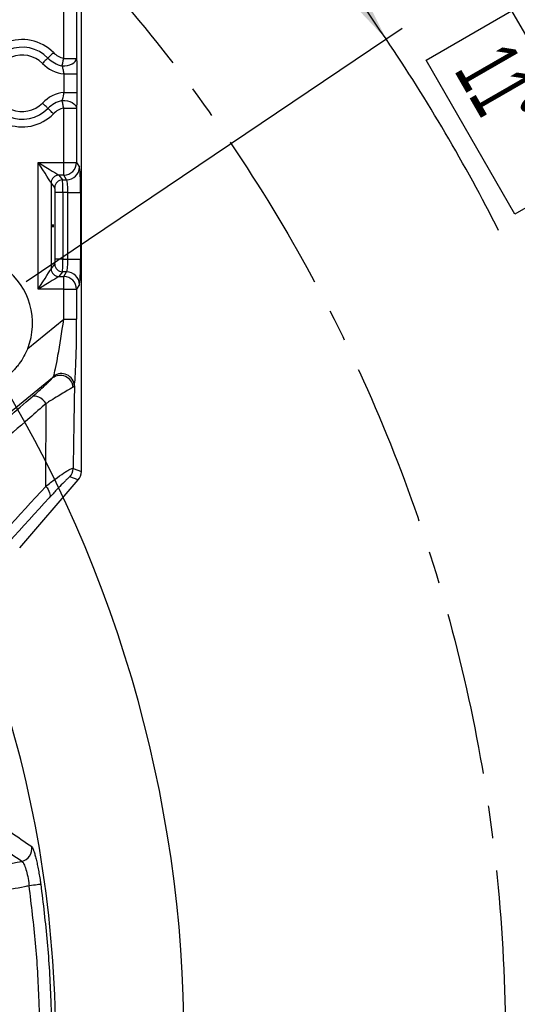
# Model space of a CAD drawing. Extents: x 0 to 8410, y 0 to 5940.
# Tile 28 of 110: x 3260 to 3647, y 4085 to 4851. Entities that reach past the tile are written whole.
import ezdxf

# ---------------------------------------------------------------- set-up
doc = ezdxf.new("R2010")
doc.units = 0
doc.header["$LTSCALE"] = 10
doc.linetypes.add('CENTERX2', pattern=[20.32, 12.7, -2.54, 2.54, -2.54])
doc.layers.get('0').update_dxf_attribs({"linetype": 'CONTINUOUS'})
doc.styles.add('SLDTEXTSTYLE0', font='TXT', dxfattribs={"width": 0.605})
doc.dimstyles.new('SLDDIMSTYLE0', dxfattribs={"dimtxt": 50, "dimasz": 50, "dimexe": 0, "dimexo": 0.0625, "dimgap": 12.5, "dimtad": 0, "dimtih": 1, "dimtoh": 1, "dimdec": 1, "dimlfac": 0.5, "dimrnd": 1e-09, "dimzin": 12, "dimtxsty": 'SLDTEXTSTYLE0', "dimblk1": 'NONE', "dimsah": 1, "dimcen": 0, "dimazin": 3, "dimtfac": 1, "dimtmove": 0, "dimatfit": 3, "dimtolj": 1, "dimtzin": 12})
doc.dimstyles.new('SLDDIMSTYLE1', dxfattribs={"dimtxt": 50, "dimasz": 50, "dimexe": 0, "dimexo": 0.0625, "dimgap": -12.5, "dimtad": 1, "dimdec": 4, "dimlfac": 5, "dimzin": 12, "dimtxsty": 'SLDTEXTSTYLE0', "dimsah": 1, "dimcen": 0.09, "dimazin": 3, "dimtfac": 1, "dimtofl": 0, "dimtmove": 0, "dimatfit": 3, "dimtolj": 1})
doc.dimstyles.new('SLDDIMSTYLE2', dxfattribs={"dimtxt": 50, "dimasz": 50, "dimexe": 0, "dimexo": 0.0625, "dimgap": 12.5, "dimtad": 1, "dimdec": 1, "dimlfac": 0.5, "dimrnd": 1e-09, "dimzin": 12, "dimtxsty": 'SLDTEXTSTYLE0', "dimsah": 1, "dimcen": 0.09, "dimazin": 3, "dimtfac": 1, "dimtofl": 0, "dimtmove": 0, "dimatfit": 3, "dimtolj": 1, "dimtzin": 12})

# ---------------------------------------------------------------- blocks, each defined once
blk = doc.blocks.new('_D')
at = {"color": 7, "linetype": 'CONTINUOUS'}
for p, q in [((1762.91, 5138.79), (3012.06, 2973.23)), ((3012.06, 2973.23), (3116.53, 2792.13)), ((3116.53, 2792.13), (3367.21, 2792.13))]:
    blk.add_line(p, q, dxfattribs=at)
blk.add_solid([(3012.06, 2973.23), (3030.55, 2926.18), (3043.54, 2933.67)], dxfattribs=at)
at = {"color": 7, "linetype": 'CONTINUOUS', "char_height": 50, "attachment_point": 1, "style": 'SLDTEXTSTYLE0'}
for s, insert in [('%%c', (3141.53, 2856.58)), ('1250', (3214.43, 2856.72))]:
    blk.add_mtext(s, dxfattribs=dict(at, insert=insert))
blk = doc.blocks.new('_NONE')
blk = doc.blocks.new('_D_1')
at = {"color": 7, "linetype": 'CONTINUOUS'}
for p, q in [((3248.9, 3345.91), (3701.1, 2973.15)), ((2387.49, 3030.16), (2387.49, 2353.62)), ((2979.56, 2571.41), (3156.43, 2654.83)), ((3156.43, 2654.83), (3189.17, 2585.43)), ((3189.17, 2585.43), (3012.29, 2502.01)), ((3012.29, 2502.01), (2979.56, 2571.41))]:
    blk.add_line(p, q, dxfattribs=at)
blk.add_arc((2387.49, 4056.01), 1687.4, 270, 320.5, dxfattribs=at)
for points in [[(3689.52, 2982.7), (3651.43, 2949.45), (3662.87, 2939.73)], [(2387.49, 2368.62), (2437.59, 2361.86), (2437.37, 2376.85)]]:
    blk.add_solid(points, dxfattribs=at)
at = {"color": 7, "linetype": 'CONTINUOUS', "insert": (3000.35, 2567.64), "char_height": 50, "attachment_point": 1, "rotation": 25.25, "style": 'SLDTEXTSTYLE0'}
blk.add_mtext('50,5°', dxfattribs=at)
blk = doc.blocks.new('_D_2')
at = {"color": 7, "linetype": 'CONTINUOUS'}
for p, q in [((2387.49, 5081.86), (2387.49, 5615.48)), ((2920.53, 5523.54), (2949.9, 5594.44)), ((2949.9, 5594.44), (3077.64, 5541.53)), ((3077.64, 5541.53), (3048.27, 5470.63)), ((3048.27, 5470.63), (2920.53, 5523.54)), ((3135.61, 4804.13), (3490.19, 5158.72))]:
    blk.add_line(p, q, dxfattribs=at)
blk.add_arc((2387.49, 4056.01), 1544.46, 45, 90, dxfattribs=at)
for points in [[(2387.49, 5600.48), (2437.36, 5592.17), (2437.6, 5607.17)], [(3479.59, 5148.11), (3448.88, 5188.28), (3438.45, 5177.5)]]:
    blk.add_solid(points, dxfattribs=at)
at = {"color": 7, "linetype": 'CONTINUOUS', "insert": (2961.07, 5576.51), "char_height": 50, "attachment_point": 1, "rotation": 337.5, "style": 'SLDTEXTSTYLE0'}
blk.add_mtext('45°', dxfattribs=at)
blk = doc.blocks.new('_D_3')
at = {"color": 7, "linetype": 'CONTINUOUS'}
for p, q in [((3015.51, 5322.12), (3052.93, 5389.12)), ((3052.93, 5389.12), (3173.64, 5321.69)), ((3136.22, 5254.7), (3015.51, 5322.12)), ((3173.64, 5321.69), (3136.22, 5254.7)), ((2979.11, 4933.13), (3176.66, 5226.01)), ((3135.61, 4804.13), (3385.41, 5053.93))]:
    blk.add_line(p, q, dxfattribs=at)
for start, end in [(56, 63.84942), (45, 56)]:
    blk.add_arc((2387.49, 4056.01), 1396.27, start, end, dxfattribs=at)
for points in [[(3168.27, 5213.57), (3204.91, 5178.73), (3213.52, 5191.02)], [(3374.8, 5043.32), (3344.02, 5083.44), (3333.61, 5072.64)]]:
    blk.add_solid(points, dxfattribs=at)
at = {"color": 7, "linetype": 'CONTINUOUS', "insert": (3061.94, 5370.01), "char_height": 50, "attachment_point": 1, "rotation": 330.81375, "style": 'SLDTEXTSTYLE0'}
blk.add_mtext('11°', dxfattribs=at)
blk = doc.blocks.new('_D_4')
at = {"color": 7, "linetype": 'CONTINUOUS'}
for p, q in [((3135.61, 4804.13), (3385.04, 5053.56)), ((3575.86, 4820.04), (3642.36, 4858.33)), ((3642.36, 4858.33), (3711.36, 4738.51)), ((3264.61, 4647.64), (3557.05, 4844.89)), ((3644.86, 4700.22), (3575.86, 4820.04)), ((3711.36, 4738.51), (3644.86, 4700.22))]:
    blk.add_line(p, q, dxfattribs=at)
for start, end in [(34, 45), (26.89599, 34)]:
    blk.add_arc((2387.49, 4056.01), 1395.75, start, end, dxfattribs=at)
for points in [[(3374.43, 5042.96), (3403.75, 5001.77), (3414.54, 5012.18)], [(3544.62, 4836.51), (3522.06, 4881.75), (3509.78, 4873.15)]]:
    blk.add_solid(points, dxfattribs=at)
at = {"color": 7, "linetype": 'CONTINUOUS', "insert": (3640.3, 4837.3), "char_height": 50, "attachment_point": 1, "rotation": 299.93278, "style": 'SLDTEXTSTYLE0'}
blk.add_mtext('11°', dxfattribs=at)
blk = doc.blocks.new('SW_SYMBOL_MOD_BOX')
at = {"color": 0, "linetype": 'CONTINUOUS'}
for p, q in [((2000, 2000), (2000, 8000)), ((2000, 8000), (8000, 8000)), ((8000, 8000), (8000, 2000)), ((2000, 2000), (8000, 2000))]:
    blk.add_line(p, q, dxfattribs=at)
blk = doc.blocks.new('_D_8')
at = {"color": 7, "linetype": 'CONTINUOUS'}
for p, q in [((3241.95, 4976.01), (3946.89, 4976.01)), ((3931.89, 4976.01), (3931.89, 3136.01)), ((3241.95, 3136.01), (3946.89, 3136.01))]:
    blk.add_line(p, q, dxfattribs=at)
for points in [[(3931.89, 4976.01), (3924.39, 4926.01), (3939.39, 4926.01)], [(3931.89, 3136.01), (3939.39, 3186.01), (3924.39, 3186.01)]]:
    blk.add_solid(points, dxfattribs=at)
at = {"color": 7, "linetype": 'CONTINUOUS', "xscale": 0.006445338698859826, "yscale": 0.006445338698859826, "zscale": 0.006445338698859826, "rotation": 90.0000000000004}
blk.add_blockref('SW_SYMBOL_MOD_BOX', (3924.66, 3964.19), dxfattribs=at)
at = {"color": 7, "linetype": 'CONTINUOUS', "insert": (3867.29, 4033.25), "char_height": 50, "attachment_point": 1, "rotation": 90, "style": 'SLDTEXTSTYLE0'}
blk.add_mtext('920', dxfattribs=at)
blk = doc.blocks.new('SW_CENTERMARKSYMBOL_0')
at = {"color": 0, "linetype": 'CONTINUOUS'}
blk.add_arc((829.04, -559.19), 1000, 326.80214, 33.19786, dxfattribs=at)

msp = doc.modelspace()

# ---------------------------------------------------------------- linework, layer by layer
at = {"color": 7, "linetype": 'CONTINUOUS'}
for p, q in [((3307.486151, 4499.724598), (3307.486151, 4890.473487)), ((3259.512935, 4440.422239), (3305.060063, 4493.200125))]:
    msp.add_line(p, q, dxfattribs=at)
at = {"color": 8, "linetype": 'CONTINUOUS'}
for p, q in [((3293.803845, 4821.374418), (3293.803845, 4889.01061)), ((3303.790186, 4889.01061), (3303.790186, 4821.374418)), ((3293.803845, 4821.374418), (3303.790186, 4821.374418)), ((3294.013475, 4809.19248), (3303.999816, 4809.19248)), ((3294.013475, 4794.830205), (3294.013475, 4809.19248)), ((3303.999816, 4809.19248), (3303.999816, 4794.830205)), ((3294.013475, 4794.830205), (3303.999816, 4794.830205)), ((3293.803845, 4740.423979), (3293.803845, 4782.648207)), ((3293.803845, 4782.648207), (3303.790186, 4782.648207)), ((3303.790186, 4782.648207), (3303.790186, 4740.423979)), ((3273.965393, 4740.423979), (3293.803845, 4740.423979)), ((3273.965393, 4641.598703), (3273.965393, 4740.423979)), ((3293.803845, 4740.423979), (3303.790186, 4740.423979)), ((3293.803845, 4730.462016), (3293.803845, 4740.423979)), ((3303.790186, 4740.423979), (3305.977796, 4736.771883)), ((3293.803845, 4730.462016), (3289.904509, 4730.462016)), ((3289.926384, 4730.437638), (3292.825912, 4726.80998)), ((3295.991514, 4726.80998), (3293.803845, 4730.462016)), ((3283.941005, 4724.460484), (3283.941005, 4657.562138)), ((3286.840532, 4720.832767), (3283.941005, 4724.460484)), ((3292.825912, 4726.80998), (3295.991514, 4726.80998)), ((3287.095819, 4665.174605), (3287.095819, 4716.848017)), ((3293.081198, 4716.848017), (3287.095819, 4716.848017)), ((3296.948348, 4716.848017), (3293.081198, 4716.848017)), ((3293.081198, 4716.848017), (3293.081198, 4665.174605)), ((3296.948348, 4716.848017), (3306.934629, 4716.848017)), ((3296.948348, 4665.174605), (3296.948348, 4716.848017)), ((3306.934629, 4716.848017), (3306.934629, 4665.174605)), ((3283.941005, 4657.562138), (3286.840532, 4661.189856)), ((3293.081198, 4665.174605), (3287.095819, 4665.174605)), ((3293.081198, 4665.174605), (3296.948348, 4665.174605)), ((3296.948348, 4665.174605), (3306.934629, 4665.174605)), ((3292.825912, 4655.212702), (3289.926384, 4651.584984)), ((3295.991514, 4655.212702), (3292.825912, 4655.212702)), ((3293.803845, 4651.560666), (3295.991514, 4655.212702)), ((3289.904509, 4651.560666), (3293.803845, 4651.560666)), ((3293.803845, 4641.598703), (3293.803845, 4651.560666)), ((3305.977796, 4645.250739), (3303.790186, 4641.598703)), ((3293.803845, 4641.598703), (3273.965393, 4641.598703)), ((3293.803845, 4618.40439), (3293.803845, 4641.598703)), ((3293.803845, 4641.598703), (3303.790186, 4641.598703)), ((3303.790186, 4641.598703), (3303.790186, 4618.40439)), ((3265.724037, 4595.498206), (3293.803845, 4618.40439)), ((3293.803845, 4618.40439), (3303.790186, 4618.40439)), ((3285.073791, 4572.620155), (3212.759588, 4513.629677)), ((3302.106593, 4566.420676), (3301.145111, 4565.397324)), ((3301.0743, 4502.108754), (3307.486151, 4499.724598)), ((3305.060063, 4493.200125), (3298.648272, 4495.584281))]:
    msp.add_line(p, q, dxfattribs=at)
at = {"color": 8, "linetype": 'CONTINUOUS', "flags": 128}
for points in [[(3281.482134, 4821.611346), (3281.009231, 4821.147801), (3280.511652, 4820.660056), (3279.992674, 4820.151331), (3279.455577, 4819.624902), (3278.903936, 4819.084169), (3278.341208, 4818.532588), (3277.77109, 4817.973794), (3277.197276, 4817.411305)], [(3285.766993, 4825.811328), (3285.193179, 4825.248839), (3284.623061, 4824.690046), (3284.060333, 4824.138464), (3283.508692, 4823.597731), (3282.971595, 4823.071303), (3282.452617, 4822.562577), (3281.955038, 4822.074892), (3281.482134, 4821.611346)], [(3292.532836, 4815.510632), (3292.673145, 4816.157819), (3292.820726, 4816.838683), (3292.974685, 4817.548932), (3293.133948, 4818.283917), (3293.297623, 4819.038929), (3293.464516, 4819.808962), (3293.633674, 4820.589186), (3293.803845, 4821.374418)], [(3292.532836, 4815.510632), (3294.597541, 4815.532924), (3296.62833, 4815.804602), (3298.53854, 4816.314103), (3300.246571, 4817.039611), (3301.679586, 4817.95025), (3302.776311, 4819.007041), (3303.490017, 4820.16492), (3303.790186, 4821.374418)], [(3281.482134, 4782.411338), (3281.009231, 4782.874884), (3280.511652, 4783.362569), (3279.992674, 4783.871295), (3279.455577, 4784.397723), (3278.903936, 4784.938456), (3278.341208, 4785.490038), (3277.77109, 4786.048891), (3277.197276, 4786.61132)], [(3285.766993, 4778.211297), (3285.193179, 4778.773786), (3284.623061, 4779.33258), (3284.060333, 4779.884161), (3283.508692, 4780.424894), (3282.971595, 4780.951323), (3282.452617, 4781.460048), (3281.955038, 4781.947793), (3281.482134, 4782.411338)], [(3292.532836, 4788.512053), (3294.597541, 4788.489761), (3296.62833, 4788.218023), (3298.53854, 4787.708522), (3300.246571, 4786.983015), (3301.679586, 4786.072375), (3302.776311, 4785.015585), (3303.490017, 4783.857705), (3303.790186, 4782.648207)], [(3293.803845, 4782.648207), (3293.633674, 4783.433499), (3293.464516, 4784.213664), (3293.297623, 4784.983756), (3293.133948, 4785.738708), (3292.974685, 4786.473693), (3292.820726, 4787.183942), (3292.673145, 4787.864865), (3292.532836, 4788.512053)], [(3283.927296, 4724.484862), (3283.595834, 4725.015225), (3282.934104, 4726.073982), (3281.964813, 4727.624835), (3280.721281, 4729.614498), (3279.246066, 4731.974842), (3277.589772, 4734.624924), (3275.809203, 4737.473847), (3273.965393, 4740.423979)], [(3273.965393, 4740.423979), (3276.915465, 4738.580169), (3279.764388, 4736.799599), (3282.41447, 4735.143246), (3284.774814, 4733.668031), (3286.764537, 4732.424499), (3288.31533, 4731.455208), (3289.374087, 4730.793478), (3289.904509, 4730.462016)], [(3273.965393, 4641.598703), (3275.809203, 4644.548775), (3277.589772, 4647.397699), (3279.246066, 4650.047781), (3280.721281, 4652.408125), (3281.964813, 4654.397847), (3282.934104, 4655.948641), (3283.595834, 4657.007398), (3283.927296, 4657.53782)], [(3289.904509, 4651.560666), (3289.374087, 4651.229145), (3288.31533, 4650.567414), (3286.764537, 4649.598183), (3284.774814, 4648.354592), (3282.41447, 4646.879377), (3279.764388, 4645.223083), (3276.915465, 4643.442513), (3273.965393, 4641.598703)], [(3280.18782, 4552.816035), (3278.868232, 4554.345311), (3277.414535, 4555.707635), (3275.886152, 4556.847395), (3274.345372, 4557.7181), (3272.855018, 4558.284165), (3271.476005, 4558.522584), (3270.264481, 4558.42358), (3269.269977, 4557.991208)], [(3279.758368, 4488.227518), (3280.769978, 4486.994715), (3281.626497, 4485.733213), (3282.304857, 4484.477015), (3282.786701, 4483.259978), (3283.059095, 4482.114883), (3283.114646, 4481.072636), (3282.951925, 4480.161281), (3282.575343, 4479.405405)], [(3275.870894, 4178.501593), (3275.571082, 4178.462261), (3274.980937, 4178.38283), (3274.118338, 4178.265722), (3273.009513, 4178.11449), (3271.688078, 4177.933709), (3270.194147, 4177.728878), (3268.572961, 4177.506203), (3266.873871, 4177.272448)]]:
    msp.add_lwpolyline(points, dxfattribs=at)
at = {"color": 7, "linetype": 'CENTERX2'}
msp.add_circle((2387.486134, 4056.011321), 1250, dxfattribs=at)
at = {"color": 8, "linetype": 'CONTINUOUS'}
for centre, radius, start, end in [((3261.486134, 4802.011321), 34, 44.427004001, 315.572995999), ((3261.486134, 4802.011321), 28, 44.427004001, 315.572995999), ((3261.486134, 4802.011321), 22, 44.427004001, 315.572995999), ((3297.193276, 4837.011321), 22, 224.427004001, 257.769906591), ((3297.193276, 4837.011321), 16, 224.427004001, 257.769906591), ((3297.193276, 4837.011321), 28, 224.427004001, 263.479221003), ((3297.193276, 4767.011321), 28, 96.520778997, 135.572995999), ((3297.193276, 4767.011321), 22, 102.230093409, 135.572995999), ((3297.193276, 4767.011321), 16, 102.230093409, 135.572995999), ((3293.76263, 4740.489703), 10.027772, 270.235492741, 359.624467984), ((3295.950323, 4736.837583), 10.027688, 270.235355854, 359.624604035), ((3289.95801, 4724.431302), 6.030952, 90.508277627, 179.491151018), ((3289.965059, 4724.413525), 6.024237, 90.367836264, 179.553370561), ((3292.864552, 4720.785902), 6.024202, 90.367506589, 179.554271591), ((3292.864491, 4661.23672), 6.024141, 180.445729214, 269.633063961), ((3289.957923, 4657.591294), 6.030864, 180.508032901, 269.492538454), ((3289.96512, 4657.609159), 6.024299, 180.447204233, 269.631588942), ((3295.950238, 4645.185014), 10.027773, 0.375539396, 89.764157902), ((3293.762569, 4641.532918), 10.027833, 0.375876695, 89.76416258), ((3291.993971, 4565.914401), 10.125288, 2.866045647, 126.84033183), ((3291.063924, 4564.457295), 10.124918, 5.327187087, 126.27225622), ((3291.060364, 4502.11901), 10.013942, 319.264874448, 359.941323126), ((3258.966114, 4206.189305), 10.05079, 281.989293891, 9.282509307)]:
    msp.add_arc(centre, radius, start, end, dxfattribs=at)
at = {"color": 7, "linetype": 'CONTINUOUS'}
for centre, radius, start, end in [((3216.523707, 4615.204224), 53, 338.172620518, 280.23920575), ((2387.486134, 4056.011321), 900, 0.636632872, 18.615390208)]:
    msp.add_arc(centre, radius, start, end, dxfattribs=at)
at = {"color": 8, "linetype": 'CONTINUOUS'}
for centre, major_axis, ratio, start_param, end_param in [((3305.886473, 4716.848009), (0, 20), 0.0524077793, 4.7123889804, 6.1959188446), ((3273.965375, 4730.340003), (16, 0), 0.0874886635, 0.0698131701, 0.0872664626), ((3273.965375, 4724.362835), (10, 0), 0.1399818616, 0.0698131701, 0.0872664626), ((3292.801517, 4716.848009), (0, 10), 0.0279707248, 4.7123889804, 6.1959188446), ((3295.900177, 4716.848009), (0, 10), 0.1048155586, 4.7123889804, 6.1959188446), ((3286.816133, 4716.848009), (0, 4), 0.0699268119, 4.7123889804, 6.1959188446), ((3286.816133, 4665.174632), (0, 4), 0.0699268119, 3.2288591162, 4.7123889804), ((3292.801517, 4665.174632), (0, 10), 0.0279707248, 3.2288591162, 4.7123889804), ((3295.900177, 4665.174632), (0, 10), 0.1048155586, 3.2288591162, 4.7123889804), ((3305.886473, 4665.174632), (0, 20), 0.0524077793, 3.2288591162, 4.7123889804), ((3273.965375, 4657.659807), (10, 0), 0.1399818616, 6.1959188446, 6.2133721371), ((3273.965375, 4651.682638), (16, 0), 0.0874886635, 6.1959188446, 6.2133721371), ((3291.707555, 4616.694316), (6.408953, 43.904673), 0.0412253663, 3.3847653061, 4.7573655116), ((3301.69385, 4616.694316), (0.069522, 51.649263), 0.0405651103, 3.3729587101, 4.7455589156)]:
    msp.add_ellipse(centre, major_axis=major_axis, ratio=ratio, start_param=start_param, end_param=end_param, dxfattribs=at)
msp.add_ellipse((3285.38833, 4691.011321), major_axis=(0, 1), ratio=0.0699268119, dxfattribs=at)
at = {"color": 7, "linetype": 'CONTINUOUS'}
for centre, major_axis, ratio, start_param, end_param in [((3297.463242, 4499.738212), (9.397418, -3.494317), 0.9974015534, 5.9286043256, 6.6377662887), ((3301.223736, 4498.339918), (1.365309, 10.063183), 0.6073383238, 4.9312659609, 4.9321710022), ((3301.223736, 4498.339918), (5.541081, 8.510472), 0.6073383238, 4.4926069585, 4.4935119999)]:
    msp.add_ellipse(centre, major_axis=major_axis, ratio=ratio, start_param=start_param, end_param=end_param, dxfattribs=at)
at = {"color": 8, "linetype": 'CONTINUOUS'}
for points, knots in [([(3303.790186, 4821.374418), (3303.803534, 4821.008046), (3303.874526, 4819.059492), (3303.973748, 4815.049165), (3303.991087, 4811.153622), (3303.999816, 4809.19248)], [0, 0, 0, 0, 0.1031275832, 0.5484856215, 1, 1, 1, 1]), ([(3294.013475, 4809.19248), (3294.010978, 4809.214792), (3293.898762, 4810.217571), (3293.590939, 4812.246956), (3293.031338, 4814.290266), (3292.613813, 4815.312394), (3292.532836, 4815.510632)], [0, 0, 0, 0, 0.009787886, 0.4398971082, 0.8913699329, 1, 1, 1, 1]), ([(3292.532836, 4788.512053), (3292.538821, 4788.52619), (3292.965428, 4789.533775), (3293.578982, 4791.567187), (3293.879921, 4793.827225), (3294.013475, 4794.830205)], [0, 0, 0, 0, 0.0078532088, 0.5596966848, 1, 1, 1, 1]), ([(3303.999816, 4794.830205), (3303.999735, 4794.653621), (3303.998838, 4792.696436), (3303.965636, 4788.316472), (3303.853958, 4784.708474), (3303.790186, 4782.648207)], [0, 0, 0, 0, 0.0408056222, 0.4522733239, 1, 1, 1, 1]), ([(3269.269994, 4557.991227), (3271.126145, 4559.606361), (3272.868136, 4561.139328), (3276.122737, 4564.040162), (3277.635731, 4565.408306), (3279.708291, 4567.318781), (3280.366446, 4567.932265), (3281.582316, 4569.080893), (3282.143835, 4569.619507), (3283.678734, 4571.120244), (3284.507048, 4571.970792), (3285.073811, 4572.620175)], [0, 0, 0, 0, 0.25, 0.25, 0.5, 0.5, 0.625, 0.625, 0.75, 0.75, 1, 1, 1, 1]), ([(3301.145111, 4565.397324), (3300.34231, 4564.951168), (3298.70253, 4564.039862), (3294.490724, 4561.540669), (3289.451941, 4558.497077), (3284.636084, 4555.554985), (3281.372881, 4553.545718), (3280.18782, 4552.816035)], [0, 0, 0, 0, 0.2253955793, 0.4603867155, 0.6673832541, 0.8792072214, 1, 1, 1, 1]), ([(3302.106593, 4566.420676), (3301.93434, 4556.087691), (3301.57816, 4534.721468), (3301.245884, 4513.214613), (3301.0743, 4502.108754)], [0, 0, 0, 0, 0.4836131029, 1, 1, 1, 1]), ([(3280.18782, 4552.816035), (3275.891587, 4549.069723), (3254.410459, 4530.338194), (3229.619312, 4508.718819), (3209.113802, 4490.835833), (3205.812965, 4487.957151)], [0, 0, 0, 0, 0.1733877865, 0.8669375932, 1, 1, 1, 1]), ([(3279.758368, 4488.227518), (3279.878891, 4507.36308), (3280.014814, 4528.943798), (3280.170213, 4550.386514), (3280.18782, 4552.816035)], [0, 0, 0, 0, 0.8866971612, 1, 1, 1, 1]), ([(3279.758368, 4488.227518), (3282.316912, 4490.211032), (3287.428776, 4494.174009), (3292.893537, 4498.060564), (3296.540134, 4500.415149), (3298.695559, 4501.632461), (3300.168072, 4502.247496), (3300.863429, 4502.326566), (3301.02721, 4502.157395), (3301.0743, 4502.108754)], [0, 0, 0, 0, 0.2428793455, 0.485262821, 0.6131646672, 0.7409634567, 0.8487794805, 0.9565208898, 1, 1, 1, 1]), ([(3298.648278, 4495.584288), (3298.560489, 4495.616931), (3298.345495, 4495.498518), (3297.715173, 4495.023793), (3297.298199, 4494.665801), (3296.293842, 4493.74633), (3295.718615, 4493.196144), (3294.451164, 4491.9509), (3293.758237, 4491.255061), (3291.529287, 4488.981058), (3289.891976, 4487.267144), (3287.267563, 4484.475995), (3286.364005, 4483.508012), (3284.503441, 4481.502151), (3283.54799, 4480.46592), (3282.575327, 4479.405391)], [0, 0, 0, 0, 0.125, 0.125, 0.25, 0.25, 0.375, 0.375, 0.5, 0.5, 0.75, 0.75, 0.875, 0.875, 1, 1, 1, 1]), ([(3268.885289, 4207.810523), (3269.071575, 4207.606653), (3269.444143, 4207.198919), (3270.162538, 4205.525607), (3270.972121, 4203.095121), (3271.850428, 4199.932245), (3272.761575, 4196.127756), (3273.667578, 4191.838007), (3274.534643, 4187.167024), (3275.276968, 4182.674596), (3275.692657, 4179.753905), (3275.870894, 4178.501593)], [0, 0, 0, 0, 0.1150968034, 0.2301901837, 0.3456700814, 0.4611452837, 0.5756487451, 0.6901489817, 0.8027961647, 0.9154444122, 1, 1, 1, 1]), ([(3123.051619, 4169.389466), (3131.474697, 4171.035693), (3139.897739, 4172.681868), (3148.320747, 4174.327991), (3167.10986, 4177.99998), (3185.898768, 4181.671662), (3204.687567, 4185.343184), (3223.476366, 4189.014707), (3242.265165, 4192.686229), (3261.053964, 4196.357752)], [0, 0, 0, 0, 0.012923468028, 0.012923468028, 0.012923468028, 0.041751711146, 0.041751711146, 0.041751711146, 0.070579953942, 0.070579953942, 0.070579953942, 0.070579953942]), ([(3261.053954, 4196.357758), (3261.507804, 4196.019833), (3262.412977, 4195.345863), (3264.012689, 4191.580992), (3265.485452, 4186.255901), (3266.417341, 4181.129588), (3266.775788, 4178.101133), (3266.873871, 4177.272448)], [0, 0, 0, 0, 0.23347133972, 0.46564267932, 0.6934319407, 0.91611291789, 1, 1, 1, 1]), ([(3266.873871, 4177.272448), (3265.676929, 4177.038556), (3251.444985, 4174.257521), (3224.178301, 4168.9279), (3186.601135, 4161.591077), (3153.634107, 4155.167257), (3133.703735, 4151.281419), (3125.280712, 4149.639176)], [0, 0, 0, 0, 0.0253615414, 0.3015554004, 0.5777492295, 0.8215473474, 1, 1, 1, 1]), ([(3266.873871, 3934.750193), (3268.446285, 3947.301182), (3271.214208, 3969.394707), (3273.625959, 4001.191054), (3274.952194, 4030.05156), (3275.326301, 4058.983846), (3274.636122, 4093.221426), (3272.341455, 4132.73437), (3268.697943, 4162.413843), (3266.873871, 4177.272448)], [0, 0, 0, 0, 0.1559695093, 0.2745533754, 0.3931372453, 0.512222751, 0.6313082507, 0.815419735, 1, 1, 1, 1]), ([(3275.870894, 4178.501593), (3277.710939, 4163.530083), (3281.39573, 4133.548813), (3283.717309, 4093.676277), (3284.416608, 4059.137118), (3284.044856, 4029.956174), (3282.707902, 4000.765257), (3280.264213, 3968.56325), (3277.460825, 3946.202738), (3275.870894, 3933.521049)], [0, 0, 0, 0, 0.1841187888, 0.368707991, 0.4872763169, 0.6058446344, 0.7249157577, 0.8439868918, 1, 1, 1, 1])]:
    msp.add_open_spline(points, degree=3, knots=knots, dxfattribs=at)
at = {"color": 7, "linetype": 'CONTINUOUS'}
msp.add_open_spline([(3265.724044, 4595.498216), (3264.886303, 4593.406612), (3263.924169, 4591.389121), (3261.758441, 4587.495349), (3260.554824, 4585.619092), (3258.564444, 4582.911326), (3257.8679, 4582.024226), (3256.429159, 4580.307096), (3255.685712, 4579.475027), (3253.384521, 4577.056706), (3251.756193, 4575.548032), (3249.172805, 4573.439744), (3248.288125, 4572.762846), (3246.4709, 4571.461631), (3245.535554, 4570.835594), (3242.675679, 4569.050948), (3240.713268, 4567.994102), (3236.679611, 4566.13621), (3234.608363, 4565.335175), (3230.353626, 4563.991822), (3228.161627, 4563.448713), (3225.944913, 4563.048296)], degree=3, knots=[0, 0, 0, 0, 0.125, 0.125, 0.25, 0.25, 0.3125, 0.3125, 0.375, 0.375, 0.5, 0.5, 0.5625, 0.5625, 0.625, 0.625, 0.75, 0.75, 0.875, 0.875, 1, 1, 1, 1], dxfattribs=at)
at = {"color": 8, "linetype": 'CONTINUOUS'}
for points in [[(3285.073811, 4572.620175), (3285.481225, 4573.049448), (3285.759753, 4573.507539), (3285.922974, 4574.017746)], [(3194.839494, 4493.235033), (3219.668556, 4514.833308), (3244.476921, 4536.417479), (3269.269994, 4557.991227)], [(3217.026196, 4419.522728), (3237.971343, 4442.48163), (3258.878927, 4465.378118), (3279.758383, 4488.22751)], [(3282.575327, 4479.405391), (3261.671025, 4456.612704), (3240.735753, 4433.776721), (3219.759084, 4410.882867)], [(3252.579646, 4219.001923), (3258.050574, 4215.278148), (3263.48523, 4211.547574), (3268.885282, 4207.810516)], [(3261.053964, 4196.357752), (3255.662617, 4200.044316), (3250.237183, 4203.723682), (3244.776032, 4207.395505)]]:
    msp.add_open_spline(points, degree=3, dxfattribs=at)

# ---------------------------------------------------------------- block references
at = {"color": 7, "linetype": 'CONTINUOUS'}
msp.add_blockref('SW_CENTERMARKSYMBOL_0', (1558.448562, 4615.204224), dxfattribs=at)

# ---------------------------------------------------------------- dimensions: what is measured, and where the dimension line sits
for base, line1, line2, picture, middle in [((2978.526819, 5482.909757), ((2387.486134, 5061.859707), (2387.486134, 3050.162934)), ((3121.462973, 4789.98816), (3067.722858, 4736.248044)), '_D_2', (2978.526819, 5482.909757)), ((3275.624108, 5133.408836), ((3121.462973, 4789.98816), (3067.722858, 4736.248044)), ((2967.928368, 4916.552321), (2925.429707, 4853.545466)), '_D_3', (3068.378212, 5275.011093)), ((3107.276613, 2529.837129), ((2387.486134, 3050.162934), (2387.486134, 5061.859707)), ((3233.469592, 3358.636374), (3096.911238, 3471.206395)), '_D_1', (3107.276613, 2529.837129)), ((3464.481607, 4943.817877), ((3121.462973, 4789.98816), (3067.722858, 4736.248044)), ((3248.027135, 4636.453555), (3185.020279, 4593.954894)), '_D_4', (3597.05952, 4752.468034))]:
    dim = msp.add_angular_dim_2l(base=base, line1=line1, line2=line2, dimstyle='SLDDIMSTYLE1', dxfattribs=at)
    dim.commit()
    dim.dimension.update_dxf_attribs({"geometry": picture, "text_midpoint": middle, "dimtype": 162})
dim = msp.add_diameter_dim_2p(p1=(1762.911246, 5138.788402), p2=(3012.061023, 2973.234239), dimstyle='SLDDIMSTYLE0', dxfattribs=at)
dim.commit()
dim.dimension.update_dxf_attribs({"geometry": '_D', "text_midpoint": (3254.36666, 2831.711077), "dimtype": 163})
dim = msp.add_linear_dim(base=(3931.886543, 3136.011321), p1=(3221.948317, 4976.011321), p2=(3221.948317, 3136.011321), angle=90, text='{\\fGDT;o}<>', dimstyle='SLDDIMSTYLE2', dxfattribs=at)
dim.commit()
dim.dimension.update_dxf_attribs({"geometry": '_D_8', "text_midpoint": (3931.886543, 4056.011321), "dimtype": 160})

doc.saveas('drawing.dxf')
